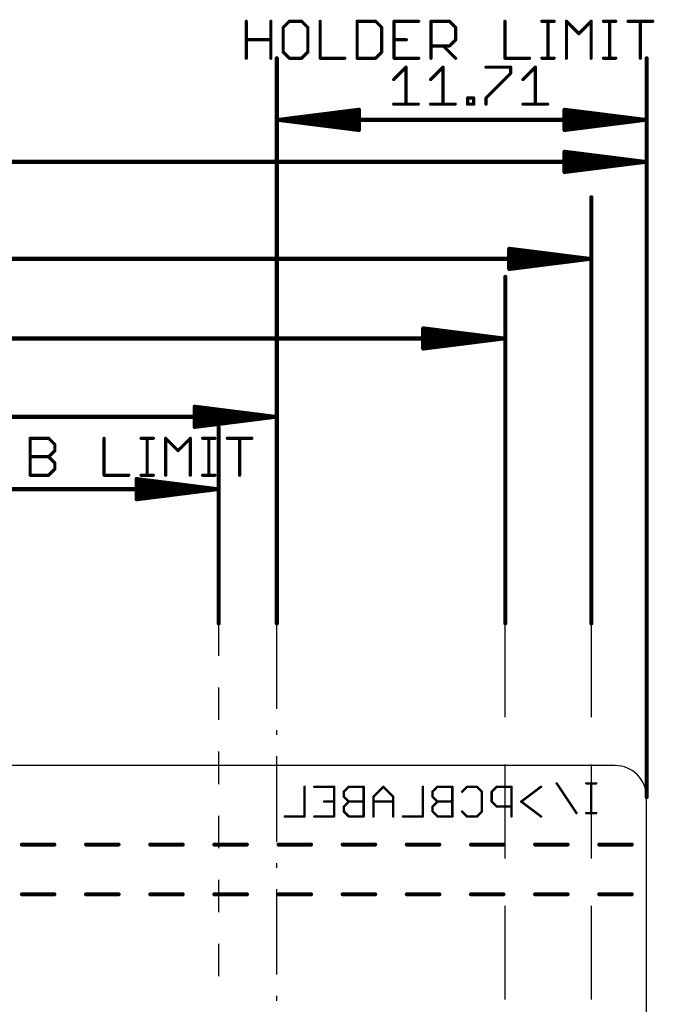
# Model space of a CAD drawing. Extents: x 85.1 to 160.2, y -5 to 84.1.
# Tile 5 of 5: x 136.8 to 156.9, y 52.9 to 84.1. Entities that reach past the tile are written whole.
import ezdxf

# ---------------------------------------------------------------- set-up
doc = ezdxf.new("R2010")
doc.units = 0
for name, color, linetype in [('20', 7, 'CONTINUOUS'), ('22', 253, 'CONTINUOUS'), ('48', 253, 'CONTINUOUS')]:
    doc.layers.add(name, color=color, linetype=linetype)

msp = doc.modelspace()

# ---------------------------------------------------------------- linework, layer by layer
at = {"layer": '20'}
for p, q in [((155.64, 60.5), (132.67, 60.5)), ((156.64, 0.5), (156.64, 59.5))]:
    msp.add_line(p, q, dxfattribs=at)
msp.add_arc((155.64, 59.5), 1, 0, 90, dxfattribs=at)
at = {"layer": '22', "const_width": 0.0762}
for points in [[(145.813, 59.8297), (145.813, 58.8891)], [(146.1215, 59.8297), (146.7485, 59.8297)], [(146.7485, 59.8297), (146.7485, 58.8891)], [(147.2137, 59.8297), (147.057, 59.6729)], [(147.684, 59.8297), (147.2137, 59.8297)], [(147.684, 58.8891), (147.684, 59.8297)], [(148.306, 59.8297), (147.9925, 59.5162)], [(148.6196, 59.5162), (148.306, 59.8297)], [(149.5551, 59.8297), (149.5551, 58.8891)], [(150.0203, 59.8297), (149.8635, 59.6729)], [(150.4906, 59.8297), (150.0203, 59.8297)], [(150.4906, 58.8891), (150.4906, 59.8297)], [(150.799, 59.6729), (150.9558, 59.8297)], [(150.9558, 59.8297), (151.2693, 59.8297)], [(151.2693, 59.8297), (151.4261, 59.6729)], [(151.8913, 59.8297), (151.7346, 59.6729)], [(152.3616, 59.8297), (151.8913, 59.8297)], [(152.3616, 58.8891), (152.3616, 59.8297)], [(153.2972, 59.8297), (152.6701, 59.3594)], [(154.4182, 58.9961), (153.7912, 59.9367)], [(155.0419, 59.9367), (154.7284, 59.9367)], [(154.8851, 58.9961), (154.8851, 59.9367)], [(147.057, 59.6729), (147.057, 59.5162)], [(147.057, 59.5162), (147.2137, 59.3594)], [(147.9925, 59.5162), (147.9925, 58.8891)], [(148.6196, 58.8891), (148.6196, 59.5162)], [(149.8635, 59.6729), (149.8635, 59.5162)], [(149.8635, 59.5162), (150.0203, 59.3594)], [(151.4261, 59.6729), (151.4261, 59.0459)], [(151.7346, 59.6729), (151.7346, 59.3594)], [(146.7485, 59.3594), (146.435, 59.3594)], [(147.2137, 59.3594), (147.057, 59.2026)], [(147.057, 59.2026), (147.057, 59.0459)], [(147.684, 59.3594), (147.2137, 59.3594)], [(148.6196, 59.3594), (147.9925, 59.3594)], [(150.0203, 59.3594), (149.8635, 59.2026)], [(149.8635, 59.2026), (149.8635, 59.0459)], [(150.4906, 59.3594), (150.0203, 59.3594)], [(151.7346, 59.3594), (151.8913, 59.2026)], [(151.8913, 59.2026), (152.3616, 59.2026)], [(152.6701, 59.3594), (153.2972, 58.8891)], [(145.813, 58.8891), (145.1859, 58.8891)], [(146.7485, 58.8891), (146.1215, 58.8891)], [(147.057, 59.0459), (147.2137, 58.8891)], [(147.2137, 58.8891), (147.684, 58.8891)], [(149.5551, 58.8891), (148.928, 58.8891)], [(149.8635, 59.0459), (150.0203, 58.8891)], [(150.0203, 58.8891), (150.4906, 58.8891)], [(150.9558, 58.8891), (150.799, 59.0459)], [(151.2693, 58.8891), (150.9558, 58.8891)], [(151.4261, 59.0459), (151.2693, 58.8891)], [(155.0419, 58.9961), (154.7284, 58.9961)]]:
    msp.add_lwpolyline(points, dxfattribs=at)
at = {"layer": '22', "const_width": 0.0381}
for points in [[(145.8321, 59.8297, 1), (145.794, 59.8297)], [(146.1215, 59.8488, 1), (146.1215, 59.8107)], [(146.7676, 59.8297, 1), (146.7295, 59.8297)], [(146.7485, 59.8107, 1), (146.7485, 59.8488)], [(147.2137, 59.8488, 1), (147.2137, 59.8107)], [(147.2272, 59.8162, 1), (147.2003, 59.8432)], [(147.7031, 59.8297, 1), (147.665, 59.8297)], [(147.684, 59.8107, 1), (147.684, 59.8488)], [(148.3195, 59.8432, 1), (148.2926, 59.8162)], [(148.3195, 59.8162, 1), (148.2926, 59.8432)], [(149.5741, 59.8297, 1), (149.536, 59.8297)], [(150.0203, 59.8488, 1), (150.0203, 59.8107)], [(150.0338, 59.8162, 1), (150.0068, 59.8432)], [(150.5096, 59.8297, 1), (150.4715, 59.8297)], [(150.4906, 59.8107, 1), (150.4906, 59.8488)], [(150.9558, 59.8488, 1), (150.9558, 59.8107)], [(150.9693, 59.8162, 1), (150.9423, 59.8432)], [(151.2828, 59.8432, 1), (151.2559, 59.8162)], [(151.2693, 59.8107, 1), (151.2693, 59.8488)], [(151.8913, 59.8488, 1), (151.8913, 59.8107)], [(151.9048, 59.8162, 1), (151.8779, 59.8432)], [(152.3807, 59.8297, 1), (152.3426, 59.8297)], [(152.3616, 59.8107, 1), (152.3616, 59.8488)], [(153.3086, 59.8145, 1), (153.2857, 59.8449)], [(153.807, 59.9473, 1), (153.7753, 59.9261)], [(154.7284, 59.9558, 1), (154.7284, 59.9177)], [(154.9042, 59.9367, 1), (154.8661, 59.9367)], [(155.0419, 59.9177, 1), (155.0419, 59.9558)], [(147.076, 59.6729, 1), (147.0379, 59.6729)], [(147.0435, 59.6864, 1), (147.0704, 59.6595)], [(147.0704, 59.5296, 1), (147.0435, 59.5027)], [(147.0379, 59.5162, 1), (147.076, 59.5162)], [(148.0115, 59.5162, 1), (147.9734, 59.5162)], [(147.979, 59.5296, 1), (148.006, 59.5027)], [(148.6386, 59.5162, 1), (148.6005, 59.5162)], [(148.6061, 59.5027, 1), (148.633, 59.5296)], [(149.8826, 59.6729, 1), (149.8445, 59.6729)], [(149.8501, 59.6864, 1), (149.877, 59.6595)], [(149.877, 59.5296, 1), (149.8501, 59.5027)], [(149.8445, 59.5162, 1), (149.8826, 59.5162)], [(150.7856, 59.6864, 1), (150.8125, 59.6595)], [(151.4452, 59.6729, 1), (151.4071, 59.6729)], [(151.4126, 59.6595, 1), (151.4396, 59.6864)], [(151.7536, 59.6729, 1), (151.7155, 59.6729)], [(151.7211, 59.6864, 1), (151.748, 59.6595)], [(146.435, 59.3785, 1), (146.435, 59.3404)], [(146.7485, 59.3404, 1), (146.7485, 59.3785)], [(147.076, 59.2026, 1), (147.0379, 59.2026)], [(147.0435, 59.2161, 1), (147.0704, 59.1892)], [(147.2137, 59.3785, 1), (147.2137, 59.3404)], [(147.2272, 59.3459, 1), (147.2003, 59.3729)], [(147.2003, 59.3459, 1), (147.2272, 59.3729)], [(147.684, 59.3404, 1), (147.684, 59.3785)], [(147.9925, 59.3785, 1), (147.9925, 59.3404)], [(148.6196, 59.3404, 1), (148.6196, 59.3785)], [(149.8826, 59.2026, 1), (149.8445, 59.2026)], [(149.8501, 59.2161, 1), (149.877, 59.1892)], [(150.0203, 59.3785, 1), (150.0203, 59.3404)], [(150.0338, 59.3459, 1), (150.0068, 59.3729)], [(150.0068, 59.3459, 1), (150.0338, 59.3729)], [(150.4906, 59.3404, 1), (150.4906, 59.3785)], [(151.748, 59.3729, 1), (151.7211, 59.3459)], [(151.7155, 59.3594, 1), (151.7536, 59.3594)], [(151.8913, 59.2217, 1), (151.8913, 59.1836)], [(151.8779, 59.1892, 1), (151.9048, 59.2161)], [(152.3616, 59.1836, 1), (152.3616, 59.2217)], [(152.6815, 59.3746, 1), (152.6587, 59.3442)], [(152.6587, 59.3746, 1), (152.6815, 59.3442)], [(145.1859, 58.9082, 1), (145.1859, 58.8701)], [(145.794, 58.8891, 1), (145.8321, 58.8891)], [(145.813, 58.8701, 1), (145.813, 58.9082)], [(146.1215, 58.9082, 1), (146.1215, 58.8701)], [(146.7295, 58.8891, 1), (146.7676, 58.8891)], [(146.7485, 58.8701, 1), (146.7485, 58.9082)], [(147.0704, 59.0593, 1), (147.0435, 59.0324)], [(147.0379, 59.0459, 1), (147.076, 59.0459)], [(147.2137, 58.9082, 1), (147.2137, 58.8701)], [(147.2003, 58.8756, 1), (147.2272, 58.9026)], [(147.665, 58.8891, 1), (147.7031, 58.8891)], [(147.684, 58.8701, 1), (147.684, 58.9082)], [(147.9734, 58.8891, 1), (148.0115, 58.8891)], [(148.6005, 58.8891, 1), (148.6386, 58.8891)], [(148.928, 58.9082, 1), (148.928, 58.8701)], [(149.536, 58.8891, 1), (149.5741, 58.8891)], [(149.5551, 58.8701, 1), (149.5551, 58.9082)], [(149.877, 59.0593, 1), (149.8501, 59.0324)], [(149.8445, 59.0459, 1), (149.8826, 59.0459)], [(150.0203, 58.9082, 1), (150.0203, 58.8701)], [(150.0068, 58.8756, 1), (150.0338, 58.9026)], [(150.4715, 58.8891, 1), (150.5096, 58.8891)], [(150.4906, 58.8701, 1), (150.4906, 58.9082)], [(150.8125, 59.0593, 1), (150.7856, 59.0324)], [(150.9558, 58.9082, 1), (150.9558, 58.8701)], [(150.9423, 58.8756, 1), (150.9693, 58.9026)], [(151.2559, 58.9026, 1), (151.2828, 58.8756)], [(151.2693, 58.8701, 1), (151.2693, 58.9082)], [(151.4071, 59.0459, 1), (151.4452, 59.0459)], [(151.4396, 59.0324, 1), (151.4126, 59.0593)], [(152.3426, 58.8891, 1), (152.3807, 58.8891)], [(153.2857, 58.8739, 1), (153.3086, 58.9043)], [(154.4024, 58.9855, 1), (154.4341, 59.0067)], [(154.7284, 59.0152, 1), (154.7284, 58.9771)], [(154.8661, 58.9961, 1), (154.9042, 58.9961)], [(155.0419, 58.9771, 1), (155.0419, 59.0152)]]:
    msp.add_lwpolyline(points, format="xyb", dxfattribs=at)
at = {"layer": '48'}
for p, q in [((143.096, 63.9714), (143.096, 65)), ((144.934, 62.2941), (144.934, 65)), ((152.167, 62.0312), (152.167, 65)), ((154.89, 62.0312), (154.89, 65)), ((143.096, 61.9429), (143.096, 62.9714)), ((144.934, 61.4691), (144.934, 61.6191)), ((143.096, 59.9143), (143.096, 60.9429)), ((144.934, 58.0882), (144.934, 60.7941)), ((152.167, 57.5625), (152.167, 60.5312)), ((154.89, 57.5625), (154.89, 60.5312)), ((143.096, 57.8857), (143.096, 58.9143)), ((144.934, 57.2632), (144.934, 57.4132)), ((143.096, 55.8571), (143.096, 56.8857)), ((144.934, 53.8824), (144.934, 56.5882)), ((152.167, 53.0938), (152.167, 56.0625)), ((154.89, 53.0938), (154.89, 56.0625)), ((143.096, 53.8286), (143.096, 54.8571)), ((144.934, 53.0574), (144.934, 53.2074))]:
    msp.add_line(p, q, dxfattribs=at)
for points, const_width in [([(143.9676, 82.8908), (143.9676, 84.0602)], 0.1016), ([(144.7472, 84.0602), (144.7472, 82.8908)], 0.1016), ([(145.3319, 84.0602), (145.137, 83.8653)], 0.1016), ([(145.137, 83.8653), (145.137, 83.0857)], 0.1016), ([(145.7217, 84.0602), (145.3319, 84.0602)], 0.1016), ([(145.9166, 83.8653), (145.7217, 84.0602)], 0.1016), ([(145.9166, 83.0857), (145.9166, 83.8653)], 0.1016), ([(146.3064, 84.0602), (146.3064, 82.8908)], 0.1016), ([(147.4758, 84.0602), (147.4758, 82.8908)], 0.1016), ([(148.0605, 84.0602), (147.4758, 84.0602)], 0.1016), ([(148.2554, 83.8653), (148.0605, 84.0602)], 0.1016), ([(148.2554, 83.0857), (148.2554, 83.8653)], 0.1016), ([(149.4248, 84.0602), (148.6452, 84.0602)], 0.1016), ([(148.6452, 84.0602), (148.6452, 82.8908)], 0.1016), ([(149.8146, 82.8908), (149.8146, 84.0602)], 0.1016), ([(149.8146, 84.0602), (150.3993, 84.0602)], 0.1016), ([(150.3993, 84.0602), (150.5942, 83.8653)], 0.1016), ([(150.5942, 83.8653), (150.5942, 83.4755)], 0.1016), ([(152.1534, 84.0602), (152.1534, 82.8908)], 0.1016), ([(153.3228, 84.0602), (153.7126, 84.0602)], 0.1016), ([(153.5177, 82.8908), (153.5177, 84.0602)], 0.1016), ([(154.1024, 82.8908), (154.1024, 84.0602)], 0.1016), ([(154.1024, 84.0602), (154.4922, 83.6704)], 0.1016), ([(154.4922, 83.6704), (154.882, 84.0602)], 0.1016), ([(154.882, 84.0602), (154.882, 82.8908)], 0.1016), ([(155.2718, 84.0602), (155.6616, 84.0602)], 0.1016), ([(155.4667, 82.8908), (155.4667, 84.0602)], 0.1016), ([(156.0514, 84.0602), (156.831, 84.0602)], 0.1016), ([(156.4412, 82.8908), (156.4412, 84.0602)], 0.1016), ([(143.9676, 83.4755), (144.7472, 83.4755)], 0.1016), ([(148.6452, 83.4755), (149.035, 83.4755)], 0.1016), ([(150.3993, 83.2806), (149.8146, 83.2806)], 0.1016), ([(150.2044, 83.2806), (150.5942, 82.8908)], 0.1016), ([(150.5942, 83.4755), (150.3993, 83.2806)], 0.1016), ([(144.934, 65), (144.934, 82.89)], 0.13), ([(145.137, 83.0857), (145.3319, 82.8908)], 0.1016), ([(145.3319, 82.8908), (145.7217, 82.8908)], 0.1016), ([(145.7217, 82.8908), (145.9166, 83.0857)], 0.1016), ([(146.3064, 82.8908), (147.086, 82.8908)], 0.1016), ([(147.4758, 82.8908), (148.0605, 82.8908)], 0.1016), ([(148.0605, 82.8908), (148.2554, 83.0857)], 0.1016), ([(148.6452, 82.8908), (149.4248, 82.8908)], 0.1016), ([(152.1534, 82.8908), (152.933, 82.8908)], 0.1016), ([(153.3228, 82.8908), (153.7126, 82.8908)], 0.1016), ([(155.2718, 82.8908), (155.6616, 82.8908)], 0.1016), ([(156.64, 59.5), (156.64, 82.89)], 0.13), ([(148.6331, 82.2179), (149.0229, 82.6077)], 0.1016), ([(149.0229, 82.6077), (149.0229, 81.4383)], 0.1016), ([(149.8025, 82.2179), (150.1923, 82.6077)], 0.1016), ([(150.1923, 82.6077), (150.1923, 81.4383)], 0.1016), ([(151.5566, 82.6077), (152.3362, 82.6077)], 0.1016), ([(152.3362, 82.6077), (152.3362, 82.4128)], 0.1016), ([(152.726, 82.2179), (153.1158, 82.6077)], 0.1016), ([(153.1158, 82.6077), (153.1158, 81.4383)], 0.1016), ([(152.3362, 82.4128), (151.5566, 81.6332)], 0.1016), ([(150.9719, 81.4383), (150.9719, 81.6332)], 0.1016), ([(150.9719, 81.6332), (151.1668, 81.6332)], 0.1016), ([(151.1668, 81.6332), (151.1668, 81.4383)], 0.1016), ([(151.5566, 81.6332), (151.5566, 81.4383)], 0.1016), ([(148.6331, 81.4383), (149.4127, 81.4383)], 0.1016), ([(149.8025, 81.4383), (150.5821, 81.4383)], 0.1016), ([(151.1668, 81.4383), (150.9719, 81.4383)], 0.1016), ([(152.726, 81.4383), (153.5056, 81.4383)], 0.1016), ([(156.64, 59.5), (156.64, 81.56)], 0.13), ([(144.999, 80.94), (147.534, 81.2592)], 0.13), ([(144.999, 80.94), (147.534, 81.2)], 0.13), ([(144.999, 80.94), (147.534, 81.07)], 0.13), ([(147.534, 81.2592), (147.534, 80.6208)], 0.13), ([(156.575, 80.94), (154.04, 81.2592)], 0.13), ([(154.04, 81.2592), (154.04, 80.6208)], 0.13), ([(156.575, 80.94), (154.04, 81.2)], 0.13), ([(156.575, 80.94), (154.04, 81.07)], 0.13), ([(156.575, 80.94), (144.999, 80.94)], 0.13), ([(147.534, 80.6208), (144.999, 80.94)], 0.13), ([(147.534, 80.81), (144.999, 80.94)], 0.13), ([(147.534, 80.68), (144.999, 80.94)], 0.13), ([(154.04, 80.6208), (156.575, 80.94)], 0.13), ([(154.04, 80.81), (156.575, 80.94)], 0.13), ([(154.04, 80.68), (156.575, 80.94)], 0.13), ([(156.575, 79.61), (154.04, 79.9292)], 0.13), ([(154.04, 79.9292), (154.04, 79.2908)], 0.13), ([(156.575, 79.61), (154.04, 79.87)], 0.13), ([(156.575, 79.61), (154.04, 79.74)], 0.13), ([(90.235, 79.61), (156.575, 79.61)], 0.13), ([(154.04, 79.2908), (156.575, 79.61)], 0.13), ([(154.04, 79.48), (156.575, 79.61)], 0.13), ([(154.04, 79.35), (156.575, 79.61)], 0.13), ([(154.89, 65), (154.89, 78.49)], 0.13), ([(154.825, 76.54), (152.29, 76.8592)], 0.13), ([(152.29, 76.8592), (152.29, 76.2208)], 0.13), ([(154.825, 76.54), (152.29, 76.8)], 0.13), ([(154.825, 76.54), (152.29, 76.67)], 0.13), ([(90.235, 76.54), (154.825, 76.54)], 0.13), ([(152.29, 76.2208), (154.825, 76.54)], 0.13), ([(152.29, 76.41), (154.825, 76.54)], 0.13), ([(152.29, 76.28), (154.825, 76.54)], 0.13), ([(152.167, 65), (152.167, 75.97)], 0.13), ([(152.102, 74.02), (149.567, 74.3392)], 0.13), ([(149.567, 74.3392), (149.567, 73.7008)], 0.13), ([(152.102, 74.02), (149.567, 74.28)], 0.13), ([(152.102, 74.02), (149.567, 74.15)], 0.13), ([(90.235, 74.02), (152.102, 74.02)], 0.13), ([(149.567, 73.7008), (152.102, 74.02)], 0.13), ([(149.567, 73.89), (152.102, 74.02)], 0.13), ([(149.567, 73.76), (152.102, 74.02)], 0.13), ([(144.934, 65), (144.934, 73.49)], 0.13), ([(144.869, 71.54), (142.334, 71.8592)], 0.13), ([(142.334, 71.8592), (142.334, 71.2208)], 0.13), ([(144.869, 71.54), (142.334, 71.8)], 0.13), ([(144.869, 71.54), (142.334, 71.67)], 0.13), ([(90.235, 71.54), (144.869, 71.54)], 0.13), ([(142.334, 71.2208), (144.869, 71.54)], 0.13), ([(142.334, 71.41), (144.869, 71.54)], 0.13), ([(142.334, 71.28), (144.869, 71.54)], 0.13), ([(143.096, 65), (143.096, 71.2)], 0.13), ([(137.1296, 69.6908), (137.1296, 70.8602)], 0.1016), ([(137.1296, 70.8602), (137.7143, 70.8602)], 0.1016), ([(137.7143, 70.8602), (137.9092, 70.6653)], 0.1016), ([(139.4684, 70.8602), (139.4684, 69.6908)], 0.1016), ([(140.6378, 70.8602), (141.0276, 70.8602)], 0.1016), ([(140.8327, 69.6908), (140.8327, 70.8602)], 0.1016), ([(141.4174, 69.6908), (141.4174, 70.8602)], 0.1016), ([(141.4174, 70.8602), (141.8072, 70.4704)], 0.1016), ([(141.8072, 70.4704), (142.197, 70.8602)], 0.1016), ([(142.197, 70.8602), (142.197, 69.6908)], 0.1016), ([(142.5868, 70.8602), (142.9766, 70.8602)], 0.1016), ([(142.7817, 69.6908), (142.7817, 70.8602)], 0.1016), ([(143.3664, 70.8602), (144.146, 70.8602)], 0.1016), ([(143.7562, 69.6908), (143.7562, 70.8602)], 0.1016), ([(137.9092, 70.4704), (137.7143, 70.2755)], 0.1016), ([(137.9092, 70.6653), (137.9092, 70.4704)], 0.1016), ([(137.1296, 70.2755), (137.7143, 70.2755)], 0.1016), ([(137.7143, 70.2755), (137.9092, 70.0806)], 0.1016), ([(137.9092, 70.0806), (137.9092, 69.8857)], 0.1016), ([(137.9092, 69.8857), (137.7143, 69.6908)], 0.1016), ([(137.7143, 69.6908), (137.1296, 69.6908)], 0.1016), ([(139.4684, 69.6908), (140.248, 69.6908)], 0.1016), ([(143.031, 69.25), (140.496, 69.5692)], 0.13), ([(140.496, 69.5692), (140.496, 68.9308)], 0.13), ([(143.031, 69.25), (140.496, 69.51)], 0.13), ([(140.6378, 69.6908), (141.0276, 69.6908)], 0.1016), ([(142.5868, 69.6908), (142.9766, 69.6908)], 0.1016), ([(90.235, 69.25), (143.031, 69.25)], 0.13), ([(143.031, 69.25), (140.496, 69.38)], 0.13), ([(140.496, 68.9308), (143.031, 69.25)], 0.13), ([(140.496, 69.12), (143.031, 69.25)], 0.13), ([(140.496, 68.99), (143.031, 69.25)], 0.13), ([(136.867, 58), (137.8973, 58)], 0.127), ([(138.8973, 58), (139.9276, 58)], 0.127), ([(140.9276, 58), (141.9579, 58)], 0.127), ([(142.9579, 58), (143.9882, 58)], 0.127), ([(144.9882, 58), (146.0185, 58)], 0.127), ([(147.0185, 58), (148.0488, 58)], 0.127), ([(149.0488, 58), (150.0791, 58)], 0.127), ([(151.0791, 58), (152.1094, 58)], 0.127), ([(153.1094, 58), (154.1397, 58)], 0.127), ([(155.1397, 58), (156.17, 58)], 0.127), ([(136.867, 56.425), (137.8973, 56.425)], 0.127), ([(138.8973, 56.425), (139.9276, 56.425)], 0.127), ([(140.9276, 56.425), (141.9579, 56.425)], 0.127), ([(142.9579, 56.425), (143.9882, 56.425)], 0.127), ([(144.9882, 56.425), (146.0185, 56.425)], 0.127), ([(147.0185, 56.425), (148.0488, 56.425)], 0.127), ([(149.0488, 56.425), (150.0791, 56.425)], 0.127), ([(151.0791, 56.425), (152.1094, 56.425)], 0.127), ([(153.1094, 56.425), (154.1397, 56.425)], 0.127), ([(155.1397, 56.425), (156.17, 56.425)], 0.127)]:
    msp.add_lwpolyline(points, dxfattribs=dict(at, const_width=const_width))
for points, const_width in [([(143.993, 84.0602, 1), (143.9422, 84.0602)], 0.0508), ([(144.7726, 84.0602, 1), (144.7218, 84.0602)], 0.0508), ([(145.119, 83.8833, 1), (145.155, 83.8473)], 0.0508), ([(145.1624, 83.8653, 1), (145.1116, 83.8653)], 0.0508), ([(145.3319, 84.0856, 1), (145.3319, 84.0348)], 0.0508), ([(145.3499, 84.0422, 1), (145.3139, 84.0782)], 0.0508), ([(145.7397, 84.0782, 1), (145.7037, 84.0422)], 0.0508), ([(145.7217, 84.0348, 1), (145.7217, 84.0856)], 0.0508), ([(145.942, 83.8653, 1), (145.8912, 83.8653)], 0.0508), ([(145.8986, 83.8473, 1), (145.9346, 83.8833)], 0.0508), ([(146.3318, 84.0602, 1), (146.281, 84.0602)], 0.0508), ([(147.5012, 84.0602, 1), (147.4504, 84.0602)], 0.0508), ([(147.4758, 84.0856, 1), (147.4758, 84.0348)], 0.0508), ([(148.0785, 84.0782, 1), (148.0425, 84.0422)], 0.0508), ([(148.0605, 84.0348, 1), (148.0605, 84.0856)], 0.0508), ([(148.2808, 83.8653, 1), (148.23, 83.8653)], 0.0508), ([(148.2374, 83.8473, 1), (148.2734, 83.8833)], 0.0508), ([(148.6452, 84.0856, 1), (148.6452, 84.0348)], 0.0508), ([(148.6706, 84.0602, 1), (148.6198, 84.0602)], 0.0508), ([(149.4248, 84.0348, 1), (149.4248, 84.0856)], 0.0508), ([(149.84, 84.0602, 1), (149.7892, 84.0602)], 0.0508), ([(149.8146, 84.0856, 1), (149.8146, 84.0348)], 0.0508), ([(150.4172, 84.0782, 1), (150.3813, 84.0422)], 0.0508), ([(150.3993, 84.0348, 1), (150.3993, 84.0856)], 0.0508), ([(150.6196, 83.8653, 1), (150.5688, 83.8653)], 0.0508), ([(150.5762, 83.8473, 1), (150.6121, 83.8833)], 0.0508), ([(152.1788, 84.0602, 1), (152.128, 84.0602)], 0.0508), ([(153.3228, 84.0856, 1), (153.3228, 84.0348)], 0.0508), ([(153.5431, 84.0602, 1), (153.4923, 84.0602)], 0.0508), ([(153.7126, 84.0348, 1), (153.7126, 84.0856)], 0.0508), ([(154.1203, 84.0782, 1), (154.0844, 84.0422)], 0.0508), ([(154.1278, 84.0602, 1), (154.077, 84.0602)], 0.0508), ([(154.9074, 84.0602, 1), (154.8566, 84.0602)], 0.0508), ([(154.8999, 84.0422, 1), (154.864, 84.0782)], 0.0508), ([(155.2718, 84.0856, 1), (155.2718, 84.0348)], 0.0508), ([(155.4921, 84.0602, 1), (155.4413, 84.0602)], 0.0508), ([(155.6616, 84.0348, 1), (155.6616, 84.0856)], 0.0508), ([(156.0514, 84.0856, 1), (156.0514, 84.0348)], 0.0508), ([(156.4666, 84.0602, 1), (156.4158, 84.0602)], 0.0508), ([(156.831, 84.0348, 1), (156.831, 84.0856)], 0.0508), ([(154.4742, 83.6884, 1), (154.5101, 83.6524)], 0.0508), ([(154.4742, 83.6524, 1), (154.5101, 83.6884)], 0.0508), ([(143.9676, 83.5009, 1), (143.9676, 83.4501)], 0.0508), ([(144.7472, 83.4501, 1), (144.7472, 83.5009)], 0.0508), ([(148.6452, 83.5009, 1), (148.6452, 83.4501)], 0.0508), ([(149.035, 83.4501, 1), (149.035, 83.5009)], 0.0508), ([(149.8146, 83.306, 1), (149.8146, 83.2552)], 0.0508), ([(150.2223, 83.2986, 1), (150.1864, 83.2626)], 0.0508), ([(150.3813, 83.2986, 1), (150.4172, 83.2626)], 0.0508), ([(150.3993, 83.2552, 1), (150.3993, 83.306)], 0.0508), ([(150.5688, 83.4755, 1), (150.6196, 83.4755)], 0.0508), ([(150.6121, 83.4575, 1), (150.5762, 83.4935)], 0.0508), ([(143.9422, 82.8908, 1), (143.993, 82.8908)], 0.0508), ([(144.7218, 82.8908, 1), (144.7726, 82.8908)], 0.0508), ([(144.9665, 82.89, 1), (144.9015, 82.89)], 0.065), ([(145.155, 83.1037, 1), (145.119, 83.0677)], 0.0508), ([(145.1116, 83.0857, 1), (145.1624, 83.0857)], 0.0508), ([(145.3319, 82.9162, 1), (145.3319, 82.8654)], 0.0508), ([(145.3139, 82.8728, 1), (145.3499, 82.9088)], 0.0508), ([(145.7037, 82.9088, 1), (145.7397, 82.8728)], 0.0508), ([(145.7217, 82.8654, 1), (145.7217, 82.9162)], 0.0508), ([(145.8912, 83.0857, 1), (145.942, 83.0857)], 0.0508), ([(145.9346, 83.0677, 1), (145.8986, 83.1037)], 0.0508), ([(146.3064, 82.9162, 1), (146.3064, 82.8654)], 0.0508), ([(146.281, 82.8908, 1), (146.3318, 82.8908)], 0.0508), ([(147.086, 82.8654, 1), (147.086, 82.9162)], 0.0508), ([(147.4758, 82.9162, 1), (147.4758, 82.8654)], 0.0508), ([(147.4504, 82.8908, 1), (147.5012, 82.8908)], 0.0508), ([(148.0425, 82.9088, 1), (148.0785, 82.8728)], 0.0508), ([(148.0605, 82.8654, 1), (148.0605, 82.9162)], 0.0508), ([(148.23, 83.0857, 1), (148.2808, 83.0857)], 0.0508), ([(148.2734, 83.0677, 1), (148.2374, 83.1037)], 0.0508), ([(148.6452, 82.9162, 1), (148.6452, 82.8654)], 0.0508), ([(148.6198, 82.8908, 1), (148.6706, 82.8908)], 0.0508), ([(149.4248, 82.8654, 1), (149.4248, 82.9162)], 0.0508), ([(149.7892, 82.8908, 1), (149.84, 82.8908)], 0.0508), ([(150.5762, 82.8728, 1), (150.6121, 82.9088)], 0.0508), ([(152.1534, 82.9162, 1), (152.1534, 82.8654)], 0.0508), ([(152.128, 82.8908, 1), (152.1788, 82.8908)], 0.0508), ([(152.933, 82.8654, 1), (152.933, 82.9162)], 0.0508), ([(153.3228, 82.9162, 1), (153.3228, 82.8654)], 0.0508), ([(153.4923, 82.8908, 1), (153.5431, 82.8908)], 0.0508), ([(153.7126, 82.8654, 1), (153.7126, 82.9162)], 0.0508), ([(154.077, 82.8908, 1), (154.1278, 82.8908)], 0.0508), ([(154.8566, 82.8908, 1), (154.9074, 82.8908)], 0.0508), ([(155.2718, 82.9162, 1), (155.2718, 82.8654)], 0.0508), ([(155.4413, 82.8908, 1), (155.4921, 82.8908)], 0.0508), ([(155.6616, 82.8654, 1), (155.6616, 82.9162)], 0.0508), ([(156.4158, 82.8908, 1), (156.4666, 82.8908)], 0.0508), ([(156.6725, 82.89, 1), (156.6075, 82.89)], 0.065), ([(149.0483, 82.6077, 1), (148.9975, 82.6077)], 0.0508), ([(149.0409, 82.5897, 1), (149.0049, 82.6257)], 0.0508), ([(150.2177, 82.6077, 1), (150.1669, 82.6077)], 0.0508), ([(150.2103, 82.5897, 1), (150.1743, 82.6257)], 0.0508), ([(151.5566, 82.6331, 1), (151.5566, 82.5823)], 0.0508), ([(152.3616, 82.6077, 1), (152.3108, 82.6077)], 0.0508), ([(152.3362, 82.5823, 1), (152.3362, 82.6331)], 0.0508), ([(153.1412, 82.6077, 1), (153.0904, 82.6077)], 0.0508), ([(153.1338, 82.5897, 1), (153.0978, 82.6257)], 0.0508), ([(152.3108, 82.4128, 1), (152.3616, 82.4128)], 0.0508), ([(152.3542, 82.3948, 1), (152.3182, 82.4308)], 0.0508), ([(148.6151, 82.2359, 1), (148.6511, 82.1999)], 0.0508), ([(149.7845, 82.2359, 1), (149.8205, 82.1999)], 0.0508), ([(152.708, 82.2359, 1), (152.744, 82.1999)], 0.0508), ([(150.9973, 81.6332, 1), (150.9465, 81.6332)], 0.0508), ([(150.9719, 81.6586, 1), (150.9719, 81.6078)], 0.0508), ([(151.1922, 81.6332, 1), (151.1414, 81.6332)], 0.0508), ([(151.1668, 81.6078, 1), (151.1668, 81.6586)], 0.0508), ([(151.5386, 81.6512, 1), (151.5746, 81.6152)], 0.0508), ([(151.582, 81.6332, 1), (151.5312, 81.6332)], 0.0508), ([(148.6331, 81.4637, 1), (148.6331, 81.4129)], 0.0508), ([(148.9975, 81.4383, 1), (149.0483, 81.4383)], 0.0508), ([(149.4127, 81.4129, 1), (149.4127, 81.4637)], 0.0508), ([(149.8025, 81.4637, 1), (149.8025, 81.4129)], 0.0508), ([(150.1669, 81.4383, 1), (150.2177, 81.4383)], 0.0508), ([(150.5821, 81.4129, 1), (150.5821, 81.4637)], 0.0508), ([(150.9719, 81.4637, 1), (150.9719, 81.4129)], 0.0508), ([(150.9465, 81.4383, 1), (150.9973, 81.4383)], 0.0508), ([(151.1414, 81.4383, 1), (151.1922, 81.4383)], 0.0508), ([(151.1668, 81.4129, 1), (151.1668, 81.4637)], 0.0508), ([(151.5312, 81.4383, 1), (151.582, 81.4383)], 0.0508), ([(152.726, 81.4637, 1), (152.726, 81.4129)], 0.0508), ([(153.0904, 81.4383, 1), (153.1412, 81.4383)], 0.0508), ([(153.5056, 81.4129, 1), (153.5056, 81.4637)], 0.0508), ([(156.6725, 81.56, 1), (156.6075, 81.56)], 0.065), ([(147.5665, 81.2592, 1), (147.5015, 81.2592)], 0.065), ([(147.5381, 81.227, 1), (147.5299, 81.2915)], 0.065), ([(147.5373, 81.1677, 1), (147.5307, 81.2323)], 0.065), ([(147.5357, 81.0375, 1), (147.5323, 81.1025)], 0.065), ([(154.0441, 81.2915, 1), (154.0359, 81.227)], 0.065), ([(154.0725, 81.2592, 1), (154.0075, 81.2592)], 0.065), ([(154.0433, 81.2323, 1), (154.0367, 81.1677)], 0.065), ([(154.0417, 81.1025, 1), (154.0383, 81.0375)], 0.065), ([(144.999, 80.9725, 1), (144.999, 80.9075)], 0.065), ([(145.0031, 80.9722, 1), (144.9949, 80.9078)], 0.065), ([(144.9973, 80.9725, 1), (145.0007, 80.9075)], 0.065), ([(145.0007, 80.9725, 1), (144.9973, 80.9075)], 0.065), ([(145.0023, 80.9723, 1), (144.9957, 80.9077)], 0.065), ([(144.9957, 80.9723, 1), (145.0023, 80.9077)], 0.065), ([(144.9949, 80.9722, 1), (145.0031, 80.9078)], 0.065), ([(147.5307, 80.6477, 1), (147.5373, 80.7123)], 0.065), ([(147.5323, 80.7775, 1), (147.5357, 80.8425)], 0.065), ([(154.0383, 80.8425, 1), (154.0417, 80.7775)], 0.065), ([(154.0367, 80.7123, 1), (154.0433, 80.6477)], 0.065), ([(156.5791, 80.9078, 1), (156.5709, 80.9722)], 0.065), ([(156.5709, 80.9078, 1), (156.5791, 80.9722)], 0.065), ([(156.5783, 80.9077, 1), (156.5717, 80.9723)], 0.065), ([(156.5717, 80.9077, 1), (156.5783, 80.9723)], 0.065), ([(156.5733, 80.9075, 1), (156.5767, 80.9725)], 0.065), ([(156.5767, 80.9075, 1), (156.5733, 80.9725)], 0.065), ([(156.575, 80.9075, 1), (156.575, 80.9725)], 0.065), ([(147.5015, 80.6208, 1), (147.5665, 80.6208)], 0.065), ([(147.5299, 80.5885, 1), (147.5381, 80.653)], 0.065), ([(154.0359, 80.653, 1), (154.0441, 80.5885)], 0.065), ([(154.0075, 80.6208, 1), (154.0725, 80.6208)], 0.065), ([(154.0441, 79.9615, 1), (154.0359, 79.897)], 0.065), ([(154.0725, 79.9292, 1), (154.0075, 79.9292)], 0.065), ([(154.0433, 79.9023, 1), (154.0367, 79.8377)], 0.065), ([(154.0417, 79.7725, 1), (154.0383, 79.7075)], 0.065), ([(154.0383, 79.5125, 1), (154.0417, 79.4475)], 0.065), ([(156.5791, 79.5778, 1), (156.5709, 79.6422)], 0.065), ([(156.5709, 79.5778, 1), (156.5791, 79.6422)], 0.065), ([(156.5783, 79.5777, 1), (156.5717, 79.6423)], 0.065), ([(156.5717, 79.5777, 1), (156.5783, 79.6423)], 0.065), ([(156.5733, 79.5775, 1), (156.5767, 79.6425)], 0.065), ([(156.5767, 79.5775, 1), (156.5733, 79.6425)], 0.065), ([(156.575, 79.5775, 1), (156.575, 79.6425)], 0.065), ([(154.0367, 79.3823, 1), (154.0433, 79.3177)], 0.065), ([(154.0359, 79.323, 1), (154.0441, 79.2585)], 0.065), ([(154.0075, 79.2908, 1), (154.0725, 79.2908)], 0.065), ([(154.9225, 78.49, 1), (154.8575, 78.49)], 0.065), ([(152.2941, 76.8915, 1), (152.2859, 76.827)], 0.065), ([(152.3225, 76.8592, 1), (152.2575, 76.8592)], 0.065), ([(152.2933, 76.8323, 1), (152.2867, 76.7677)], 0.065), ([(152.2917, 76.7025, 1), (152.2883, 76.6375)], 0.065), ([(152.2883, 76.4425, 1), (152.2917, 76.3775)], 0.065), ([(154.8291, 76.5078, 1), (154.8209, 76.5722)], 0.065), ([(154.8209, 76.5078, 1), (154.8291, 76.5722)], 0.065), ([(154.8283, 76.5077, 1), (154.8217, 76.5723)], 0.065), ([(154.8217, 76.5077, 1), (154.8283, 76.5723)], 0.065), ([(154.8233, 76.5075, 1), (154.8267, 76.5725)], 0.065), ([(154.8267, 76.5075, 1), (154.8233, 76.5725)], 0.065), ([(154.825, 76.5075, 1), (154.825, 76.5725)], 0.065), ([(152.2867, 76.3123, 1), (152.2933, 76.2477)], 0.065), ([(152.2859, 76.253, 1), (152.2941, 76.1885)], 0.065), ([(152.2575, 76.2208, 1), (152.3225, 76.2208)], 0.065), ([(152.1995, 75.97, 1), (152.1345, 75.97)], 0.065), ([(149.5711, 74.3715, 1), (149.5629, 74.307)], 0.065), ([(149.5995, 74.3392, 1), (149.5345, 74.3392)], 0.065), ([(149.5703, 74.3123, 1), (149.5637, 74.2477)], 0.065), ([(149.5687, 74.1825, 1), (149.5653, 74.1175)], 0.065), ([(149.5653, 73.9225, 1), (149.5687, 73.8575)], 0.065), ([(152.1061, 73.9878, 1), (152.0979, 74.0522)], 0.065), ([(152.0979, 73.9878, 1), (152.1061, 74.0522)], 0.065), ([(152.1053, 73.9877, 1), (152.0987, 74.0523)], 0.065), ([(152.0987, 73.9877, 1), (152.1053, 74.0523)], 0.065), ([(152.1003, 73.9875, 1), (152.1037, 74.0525)], 0.065), ([(152.1037, 73.9875, 1), (152.1003, 74.0525)], 0.065), ([(152.102, 73.9875, 1), (152.102, 74.0525)], 0.065), ([(149.5637, 73.7923, 1), (149.5703, 73.7277)], 0.065), ([(149.5629, 73.733, 1), (149.5711, 73.6685)], 0.065), ([(149.5345, 73.7008, 1), (149.5995, 73.7008)], 0.065), ([(144.9665, 73.49, 1), (144.9015, 73.49)], 0.065), ([(142.3381, 71.8915, 1), (142.3299, 71.827)], 0.065), ([(142.3665, 71.8592, 1), (142.3015, 71.8592)], 0.065), ([(142.3373, 71.8323, 1), (142.3307, 71.7677)], 0.065), ([(142.3357, 71.7025, 1), (142.3323, 71.6375)], 0.065), ([(142.3323, 71.4425, 1), (142.3357, 71.3775)], 0.065), ([(144.8731, 71.5078, 1), (144.8649, 71.5722)], 0.065), ([(144.8649, 71.5078, 1), (144.8731, 71.5722)], 0.065), ([(144.8723, 71.5077, 1), (144.8657, 71.5723)], 0.065), ([(144.8657, 71.5077, 1), (144.8723, 71.5723)], 0.065), ([(144.8673, 71.5075, 1), (144.8707, 71.5725)], 0.065), ([(144.8707, 71.5075, 1), (144.8673, 71.5725)], 0.065), ([(144.869, 71.5075, 1), (144.869, 71.5725)], 0.065), ([(142.3307, 71.3123, 1), (142.3373, 71.2477)], 0.065), ([(142.3299, 71.253, 1), (142.3381, 71.1885)], 0.065), ([(142.3015, 71.2208, 1), (142.3665, 71.2208)], 0.065), ([(143.1285, 71.2, 1), (143.0635, 71.2)], 0.065), ([(137.155, 70.8602, 1), (137.1042, 70.8602)], 0.0508), ([(137.1296, 70.8856, 1), (137.1296, 70.8348)], 0.0508), ([(137.7323, 70.8782, 1), (137.6963, 70.8422)], 0.0508), ([(137.7143, 70.8348, 1), (137.7143, 70.8856)], 0.0508), ([(139.4938, 70.8602, 1), (139.443, 70.8602)], 0.0508), ([(140.6378, 70.8856, 1), (140.6378, 70.8348)], 0.0508), ([(140.8581, 70.8602, 1), (140.8073, 70.8602)], 0.0508), ([(141.0276, 70.8348, 1), (141.0276, 70.8856)], 0.0508), ([(141.4353, 70.8782, 1), (141.3994, 70.8422)], 0.0508), ([(141.4428, 70.8602, 1), (141.392, 70.8602)], 0.0508), ([(142.2224, 70.8602, 1), (142.1716, 70.8602)], 0.0508), ([(142.2149, 70.8422, 1), (142.179, 70.8782)], 0.0508), ([(142.5868, 70.8856, 1), (142.5868, 70.8348)], 0.0508), ([(142.8071, 70.8602, 1), (142.7563, 70.8602)], 0.0508), ([(142.9766, 70.8348, 1), (142.9766, 70.8856)], 0.0508), ([(143.3664, 70.8856, 1), (143.3664, 70.8348)], 0.0508), ([(143.7816, 70.8602, 1), (143.7308, 70.8602)], 0.0508), ([(144.146, 70.8348, 1), (144.146, 70.8856)], 0.0508), ([(137.9346, 70.6653, 1), (137.8838, 70.6653)], 0.0508), ([(137.8838, 70.4704, 1), (137.9346, 70.4704)], 0.0508), ([(137.8912, 70.6473, 1), (137.9272, 70.6833)], 0.0508), ([(137.9272, 70.4524, 1), (137.8912, 70.4884)], 0.0508), ([(141.7892, 70.4884, 1), (141.8251, 70.4524)], 0.0508), ([(141.7892, 70.4524, 1), (141.8251, 70.4884)], 0.0508), ([(137.1296, 70.3009, 1), (137.1296, 70.2501)], 0.0508), ([(137.7323, 70.2935, 1), (137.6963, 70.2575)], 0.0508), ([(137.6963, 70.2935, 1), (137.7323, 70.2575)], 0.0508), ([(137.7143, 70.2501, 1), (137.7143, 70.3009)], 0.0508), ([(137.9346, 70.0806, 1), (137.8838, 70.0806)], 0.0508), ([(137.8838, 69.8857, 1), (137.9346, 69.8857)], 0.0508), ([(137.8912, 70.0626, 1), (137.9272, 70.0986)], 0.0508), ([(137.9272, 69.8677, 1), (137.8912, 69.9037)], 0.0508), ([(137.1296, 69.7162, 1), (137.1296, 69.6654)], 0.0508), ([(137.1042, 69.6908, 1), (137.155, 69.6908)], 0.0508), ([(137.6963, 69.7088, 1), (137.7323, 69.6728)], 0.0508), ([(137.7143, 69.6654, 1), (137.7143, 69.7162)], 0.0508), ([(139.4684, 69.7162, 1), (139.4684, 69.6654)], 0.0508), ([(139.443, 69.6908, 1), (139.4938, 69.6908)], 0.0508), ([(140.248, 69.6654, 1), (140.248, 69.7162)], 0.0508), ([(140.5001, 69.6015, 1), (140.4919, 69.537)], 0.065), ([(140.5285, 69.5692, 1), (140.4635, 69.5692)], 0.065), ([(140.4993, 69.5423, 1), (140.4927, 69.4777)], 0.065), ([(140.6378, 69.7162, 1), (140.6378, 69.6654)], 0.0508), ([(140.8073, 69.6908, 1), (140.8581, 69.6908)], 0.0508), ([(141.0276, 69.6654, 1), (141.0276, 69.7162)], 0.0508), ([(141.392, 69.6908, 1), (141.4428, 69.6908)], 0.0508), ([(142.1716, 69.6908, 1), (142.2224, 69.6908)], 0.0508), ([(142.5868, 69.7162, 1), (142.5868, 69.6654)], 0.0508), ([(142.7563, 69.6908, 1), (142.8071, 69.6908)], 0.0508), ([(142.9766, 69.6654, 1), (142.9766, 69.7162)], 0.0508), ([(143.7308, 69.6908, 1), (143.7816, 69.6908)], 0.0508), ([(140.4977, 69.4125, 1), (140.4943, 69.3475)], 0.065), ([(143.0351, 69.2178, 1), (143.0269, 69.2822)], 0.065), ([(143.0269, 69.2178, 1), (143.0351, 69.2822)], 0.065), ([(143.0343, 69.2177, 1), (143.0277, 69.2823)], 0.065), ([(143.0277, 69.2177, 1), (143.0343, 69.2823)], 0.065), ([(143.0293, 69.2175, 1), (143.0327, 69.2825)], 0.065), ([(143.0327, 69.2175, 1), (143.0293, 69.2825)], 0.065), ([(143.031, 69.2175, 1), (143.031, 69.2825)], 0.065), ([(140.4943, 69.1525, 1), (140.4977, 69.0875)], 0.065), ([(140.4927, 69.0223, 1), (140.4993, 68.9577)], 0.065), ([(140.4919, 68.963, 1), (140.5001, 68.8985)], 0.065), ([(140.4635, 68.9308, 1), (140.5285, 68.9308)], 0.065), ([(143.0635, 65, 1), (143.1285, 65)], 0.065), ([(144.9015, 65, 1), (144.9665, 65)], 0.065), ([(144.9015, 65, 1), (144.9665, 65)], 0.065), ([(152.1345, 65, 1), (152.1995, 65)], 0.065), ([(154.8575, 65, 1), (154.9225, 65)], 0.065), ([(156.6075, 59.5, 1), (156.6725, 59.5)], 0.065), ([(156.6075, 59.5, 1), (156.6725, 59.5)], 0.065), ([(136.867, 58.0318, 1), (136.867, 57.9682)], 0.0635), ([(137.8973, 57.9682, 1), (137.8973, 58.0318)], 0.0635), ([(138.8973, 58.0318, 1), (138.8973, 57.9682)], 0.0635), ([(139.9276, 57.9682, 1), (139.9276, 58.0318)], 0.0635), ([(140.9276, 58.0318, 1), (140.9276, 57.9682)], 0.0635), ([(141.9579, 57.9682, 1), (141.9579, 58.0318)], 0.0635), ([(142.9579, 58.0318, 1), (142.9579, 57.9682)], 0.0635), ([(143.9882, 57.9682, 1), (143.9882, 58.0318)], 0.0635), ([(144.9882, 58.0318, 1), (144.9882, 57.9682)], 0.0635), ([(146.0185, 57.9682, 1), (146.0185, 58.0318)], 0.0635), ([(147.0185, 58.0318, 1), (147.0185, 57.9682)], 0.0635), ([(148.0488, 57.9682, 1), (148.0488, 58.0318)], 0.0635), ([(149.0488, 58.0318, 1), (149.0488, 57.9682)], 0.0635), ([(150.0791, 57.9682, 1), (150.0791, 58.0318)], 0.0635), ([(151.0791, 58.0318, 1), (151.0791, 57.9682)], 0.0635), ([(152.1094, 57.9682, 1), (152.1094, 58.0318)], 0.0635), ([(153.1094, 58.0318, 1), (153.1094, 57.9682)], 0.0635), ([(154.1397, 57.9682, 1), (154.1397, 58.0318)], 0.0635), ([(155.1397, 58.0318, 1), (155.1397, 57.9682)], 0.0635), ([(156.17, 57.9682, 1), (156.17, 58.0318)], 0.0635), ([(136.867, 56.4568, 1), (136.867, 56.3933)], 0.0635), ([(137.8973, 56.3933, 1), (137.8973, 56.4568)], 0.0635), ([(138.8973, 56.4568, 1), (138.8973, 56.3933)], 0.0635), ([(139.9276, 56.3933, 1), (139.9276, 56.4568)], 0.0635), ([(140.9276, 56.4568, 1), (140.9276, 56.3933)], 0.0635), ([(141.9579, 56.3933, 1), (141.9579, 56.4568)], 0.0635), ([(142.9579, 56.4568, 1), (142.9579, 56.3933)], 0.0635), ([(143.9882, 56.3933, 1), (143.9882, 56.4568)], 0.0635), ([(144.9882, 56.4568, 1), (144.9882, 56.3933)], 0.0635), ([(146.0185, 56.3933, 1), (146.0185, 56.4568)], 0.0635), ([(147.0185, 56.4568, 1), (147.0185, 56.3933)], 0.0635), ([(148.0488, 56.3933, 1), (148.0488, 56.4568)], 0.0635), ([(149.0488, 56.4568, 1), (149.0488, 56.3933)], 0.0635), ([(150.0791, 56.3933, 1), (150.0791, 56.4568)], 0.0635), ([(151.0791, 56.4568, 1), (151.0791, 56.3933)], 0.0635), ([(152.1094, 56.3933, 1), (152.1094, 56.4568)], 0.0635), ([(153.1094, 56.4568, 1), (153.1094, 56.3933)], 0.0635), ([(154.1397, 56.3933, 1), (154.1397, 56.4568)], 0.0635), ([(155.1397, 56.4568, 1), (155.1397, 56.3933)], 0.0635), ([(156.17, 56.3933, 1), (156.17, 56.4568)], 0.0635)]:
    msp.add_lwpolyline(points, format="xyb", dxfattribs=dict(at, const_width=const_width))

doc.saveas('drawing.dxf')
